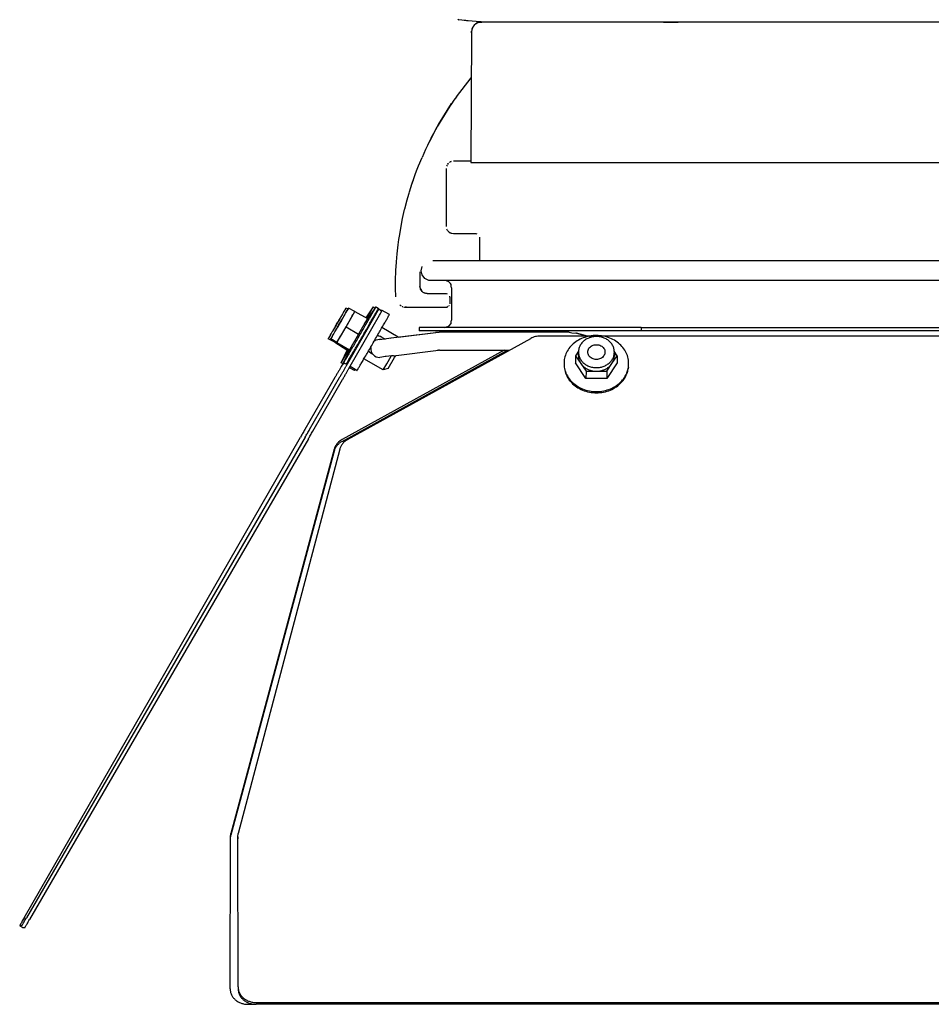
# Model space of a CAD drawing. Header units: millimetres. Extents: x -283 to 284, y -510 to 253.
# Tile 1 of 13: x -283 to -29, y -510 to -236. Entities that reach past the tile are written whole.
import ezdxf

# ---------------------------------------------------------------- set-up
doc = ezdxf.new("R2010")
doc.units = ezdxf.units.MM

msp = doc.modelspace()

# ---------------------------------------------------------------- linework, layer by layer
at = {"color": 7, "linetype": 'Continuous'}
for p, q in [((-161.12, -235.81), (-160.76, -235.93)), ((-159.97, -236.09), (-160.76, -235.93)), ((-159.34, -236.2), (-159.97, -236.09)), ((-158.81, -236.19), (-159.34, -236.2)), ((-158.59, -236.21), (-158.81, -236.19)), ((-158.4, -236.22), (-158.59, -236.21)), ((-158.18, -236.25), (-158.4, -236.22)), ((-156.02, -236.47), (-158.18, -236.25)), ((-156.91, -238.02), (-157.18, -238.75)), ((-156.91, -238.02), (-157.18, -238.75)), ((-157.1, -238.52), (-156.91, -238.02)), ((-157.1, -238.52), (-156.91, -238.02)), ((-156.8, -237.83), (-156.91, -238.02)), ((-156.8, -237.83), (-156.91, -238.02)), ((-156.52, -237.45), (-156.8, -237.83)), ((-156.52, -237.45), (-156.8, -237.83)), ((-156.08, -237.04), (-156.52, -237.45)), ((-156.08, -237.04), (-156.52, -237.45)), ((-155.46, -236.76), (-156.08, -237.04)), ((-156.08, -237.04), (-155.46, -236.76)), ((-155.46, -236.76), (-156.08, -237.04)), ((-156.08, -237.04), (-155.46, -236.76)), ((-155.1, -236.54), (-156.02, -236.47)), ((-155.87, -236.59), (-155.3, -236.6)), ((-154.8, -236.6), (-155.46, -236.76)), ((-154.8, -236.6), (-155.46, -236.76)), ((-155.3, -236.6), (-154.45, -236.6)), ((-154.45, -236.6), (-155.3, -236.6)), ((-154.6, -236.56), (-155.1, -236.54)), ((-19.78, -236.6), (-154.8, -236.6)), ((-19.78, -236.6), (-154.8, -236.6)), ((-154.11, -236.58), (-154.6, -236.56)), ((-153.11, -236.6), (-154.11, -236.58)), ((-103.86, -236.6), (-103.3, -236.59)), ((-103.3, -236.59), (-102.39, -236.59)), ((-102.39, -236.59), (-99.83, -236.6)), ((-157.29, -239.59), (-157.42, -275.6)), ((-157.29, -239.59), (-157.42, -275.6)), ((-157.29, -239.59), (-157.26, -239.16)), ((-157.26, -239.16), (-157.29, -239.59)), ((-157.29, -239.59), (-157.26, -239.16)), ((-157.26, -239.16), (-157.29, -239.59)), ((-157.23, -238.98), (-157.26, -239.16)), ((-157.23, -238.98), (-157.26, -239.16)), ((-157.18, -238.75), (-157.23, -238.98)), ((-157.18, -238.75), (-157.23, -238.98)), ((-161.47, -257.36), (-157.33, -252.06)), ((-161.47, -257.36), (-157.33, -252.06)), ((-162.81, -259.27), (-166.01, -264.33)), ((-166.01, -264.33), (-162.81, -259.27)), ((-166.34, -264.9), (-167.19, -266.41)), ((-167.19, -266.41), (-166.34, -264.9)), ((-166.01, -264.33), (-166.34, -264.9)), ((-166.34, -264.9), (-166.01, -264.33)), ((-168.46, -268.78), (-168.12, -268.13)), ((-168.46, -268.78), (-168.12, -268.13)), ((-168.12, -268.13), (-167.76, -267.46)), ((-168.12, -268.13), (-167.76, -267.46)), ((-167.19, -266.41), (-167.76, -267.46)), ((-167.76, -267.46), (-167.19, -266.41)), ((-169.47, -270.81), (-169.53, -270.94)), ((-169.47, -270.81), (-169.53, -270.94)), ((-169.47, -270.81), (-169.53, -270.94)), ((-169.47, -270.81), (-169.53, -270.94)), ((-168.46, -268.78), (-169.47, -270.81)), ((-168.46, -268.78), (-169.47, -270.81)), ((-172.02, -276.61), (-171.03, -274.24)), ((-172.02, -276.61), (-171.03, -274.24)), ((-164.09, -276.43), (-164.2, -276.68)), ((-164.09, -276.43), (-164.2, -276.68)), ((-164.09, -276.43), (-164.2, -276.68)), ((-164.09, -276.43), (-164.2, -276.68)), ((-163.71, -275.89), (-163.92, -276.12)), ((-163.92, -276.12), (-163.71, -275.89)), ((-163.71, -275.89), (-163.92, -276.12)), ((-163.92, -276.12), (-163.71, -275.89)), ((-163.17, -275.5), (-163.41, -275.64)), ((-163.17, -275.5), (-163.41, -275.64)), ((-162.92, -275.4), (-163.17, -275.5)), ((-157.42, -275.3), (-162.3, -275.3)), ((-157.42, -275.3), (-162.3, -275.3)), ((-157.42, -275.6), (-23.77, -275.6)), ((-157.42, -275.6), (-23.77, -275.6)), ((-173.33, -280.13), (-172.93, -279)), ((-173.33, -280.13), (-172.93, -279)), ((-172.93, -279), (-172.53, -277.94)), ((-172.93, -279), (-172.53, -277.94)), ((-172.53, -277.94), (-172.02, -276.61)), ((-172.53, -277.94), (-172.02, -276.61)), ((-164.3, -277.3), (-164.3, -293.4)), ((-164.3, -277.3), (-164.3, -293.4)), ((-174.54, -283.82), (-173.77, -281.4)), ((-174.54, -283.82), (-173.77, -281.4)), ((-174.54, -283.82), (-173.86, -281.67)), ((-174.54, -283.82), (-173.86, -281.67)), ((-173.86, -281.67), (-173.45, -280.47)), ((-173.86, -281.67), (-173.45, -280.47)), ((-173.77, -281.4), (-173.33, -280.13)), ((-173.77, -281.4), (-173.33, -280.13)), ((-173.45, -280.47), (-173.33, -280.13)), ((-173.45, -280.47), (-173.33, -280.13)), ((-175.24, -286.26), (-174.63, -284.15)), ((-175.24, -286.26), (-174.63, -284.15)), ((-174.63, -284.15), (-174.54, -283.82)), ((-174.63, -284.15), (-174.54, -283.82)), ((-174.63, -284.15), (-174.54, -283.82)), ((-174.63, -284.15), (-174.54, -283.82)), ((-175.81, -288.49), (-175.29, -286.44)), ((-175.81, -288.49), (-175.29, -286.44)), ((-175.29, -286.44), (-175.24, -286.26)), ((-175.29, -286.44), (-175.24, -286.26)), ((-176.44, -291.24), (-175.87, -288.72)), ((-176.44, -291.24), (-175.87, -288.72)), ((-175.87, -288.72), (-175.81, -288.49)), ((-175.87, -288.72), (-175.81, -288.49)), ((-175.87, -288.72), (-175.81, -288.49)), ((-175.87, -288.72), (-175.81, -288.49)), ((-177.34, -296.12), (-176.44, -291.24)), ((-177.34, -296.12), (-176.44, -291.24)), ((-163.92, -294.58), (-164.15, -294.16)), ((-163.92, -294.58), (-164.15, -294.16)), ((-163.48, -295.02), (-163.07, -295.24)), ((-163.48, -295.02), (-163.07, -295.24)), ((-163.07, -295.24), (-162.92, -295.3)), ((-163.07, -295.24), (-162.92, -295.3)), ((-162.92, -295.3), (-162.3, -295.4)), ((-162.92, -295.3), (-162.3, -295.4)), ((-162.3, -295.4), (-156.1, -295.4)), ((-162.3, -295.4), (-156.1, -295.4)), ((-156.1, -295.4), (-155.81, -295.44)), ((-156.1, -295.4), (-155.81, -295.44)), ((-156.1, -295.4), (-155.81, -295.44)), ((-156.1, -295.4), (-155.81, -295.44)), ((-177.69, -298.57), (-177.49, -297.1)), ((-177.69, -298.57), (-177.49, -297.1)), ((-177.49, -297.1), (-177.34, -296.12)), ((-177.49, -297.1), (-177.34, -296.12)), ((-155.1, -296.4), (-155.1, -303)), ((-155.1, -296.4), (-155.1, -303)), ((-178.16, -303.26), (-177.96, -301.01)), ((-178.16, -303.26), (-177.96, -301.01)), ((-177.96, -301.01), (-177.69, -298.57)), ((-177.96, -301.01), (-177.69, -298.57)), ((-178.3, -305.62), (-178.17, -303.43)), ((-178.3, -305.62), (-178.17, -303.43)), ((-178.17, -303.43), (-178.16, -303.26)), ((-178.17, -303.43), (-178.16, -303.26)), ((-18.71, -302.98), (-168.05, -302.98)), ((-178.39, -308.24), (-178.31, -305.84)), ((-178.39, -308.24), (-178.31, -305.84)), ((-178.31, -305.84), (-178.3, -305.62)), ((-178.31, -305.84), (-178.3, -305.62)), ((-171.6, -306), (-171.6, -310.1)), ((-171.6, -306), (-171.6, -310.1)), ((-171.3, -305.73), (-171.03, -304.54)), ((-171.03, -306.92), (-171.3, -305.73)), ((-178.4, -309.34), (-178.39, -308.24)), ((-178.4, -309.34), (-178.39, -308.24)), ((-178.4, -310.63), (-178.4, -309.34)), ((-178.4, -310.63), (-178.4, -309.34)), ((-170.26, -307.88), (-171.03, -306.92)), ((-169.16, -308.41), (-170.26, -307.88)), ((-168.55, -308.48), (-169.16, -308.41)), ((-18.71, -308.48), (-168.55, -308.48)), ((-164.03, -308.63), (-164.47, -308.5)), ((-163.57, -308.83), (-164.03, -308.63)), ((-163.13, -309.31), (-163.57, -308.83)), ((-162.94, -309.55), (-163.13, -309.31)), ((-178.35, -313), (-178.4, -310.63)), ((-178.35, -313), (-178.4, -310.63)), ((-171.5, -310.72), (-171.6, -310.1)), ((-171.6, -310.1), (-171.51, -310.68)), ((-171.51, -310.68), (-171.22, -311.28)), ((-171.44, -310.87), (-171.5, -310.72)), ((-171.33, -311.08), (-171.44, -310.87)), ((-171.22, -311.28), (-171.44, -310.87)), ((-171.44, -310.87), (-171.33, -311.08)), ((-171.01, -311.51), (-171.22, -311.28)), ((-171.01, -311.51), (-171.22, -311.28)), ((-170.71, -311.76), (-171.01, -311.51)), ((-170.71, -311.76), (-171.01, -311.51)), ((-170.37, -311.95), (-170.71, -311.76)), ((-170.18, -312.01), (-170.71, -311.76)), ((-170.37, -311.95), (-170.71, -311.76)), ((-170.18, -312.01), (-170.71, -311.76)), ((-170.18, -312.01), (-170.37, -311.95)), ((-170.18, -312.01), (-170.37, -311.95)), ((-169.99, -312.06), (-170.18, -312.01)), ((-169.99, -312.06), (-170.18, -312.01)), ((-169.6, -312.1), (-169.99, -312.06)), ((-169.6, -312.1), (-169.99, -312.06)), ((-169.6, -312.1), (-164.3, -312.1)), ((-169.6, -312.1), (-164.3, -312.1)), ((-164.3, -312.1), (-164.01, -312.14)), ((-164.3, -312.1), (-164.01, -312.14)), ((-162.89, -309.99), (-162.94, -309.55)), ((-162.8, -310.48), (-162.89, -309.99)), ((-162.8, -310.48), (-162.8, -319.48)), ((-163.3, -313.1), (-163.34, -312.81)), ((-163.3, -313.1), (-163.34, -312.81)), ((-163.3, -313.1), (-163.3, -314.9)), ((-163.3, -313.1), (-163.3, -314.9)), ((-191.6, -316.33), (-192.18, -316.15)), ((-189.68, -317.03), (-191.48, -316.15)), ((-190.92, -319.19), (-189.68, -317.03)), ((-189.68, -317.03), (-186.21, -319.03)), ((-187.05, -320.48), (-183.83, -315.79)), ((-186.6, -318.81), (-184.53, -315.79)), ((-184.53, -315.79), (-184.06, -316.11)), ((-183.83, -315.79), (-183.17, -316.24)), ((-183.02, -316.36), (-183.24, -316.36)), ((-183.02, -316.36), (-182.21, -316.97)), ((-180.11, -317.94), (-182.28, -316.69)), ((-177.24, -315.23), (-177.03, -315.38)), ((-177.24, -315.23), (-177.03, -315.38)), ((-177.03, -315.38), (-176.85, -315.48)), ((-177.03, -315.38), (-176.85, -315.48)), ((-176.51, -315.66), (-176.37, -315.72)), ((-176.51, -315.66), (-176.37, -315.72)), ((-176.23, -315.77), (-175.95, -315.84)), ((-176.23, -315.77), (-175.95, -315.84)), ((-175.95, -315.84), (-175.76, -315.87)), ((-175.95, -315.84), (-175.76, -315.87)), ((-175.35, -315.9), (-175.76, -315.87)), ((-175.76, -315.87), (-175.35, -315.9)), ((-175.35, -315.9), (-175.76, -315.87)), ((-175.76, -315.87), (-175.35, -315.9)), ((-175.35, -315.9), (-164.3, -315.9)), ((-175.35, -315.9), (-164.3, -315.9)), ((-164.3, -315.9), (-164.01, -315.86)), ((-164.3, -315.9), (-164.01, -315.86)), ((-163.74, -315.73), (-164.01, -315.86)), ((-163.74, -315.73), (-164.01, -315.86)), ((-163.47, -315.46), (-163.38, -315.28)), ((-163.47, -315.46), (-163.38, -315.28)), ((-183.74, -317.63), (-192.21, -332.41)), ((-192.16, -321.36), (-190.92, -319.19)), ((-191.34, -332.91), (-182.87, -318.13)), ((-186.21, -319.03), (-188.7, -323.36)), ((-186.34, -318.96), (-185.83, -318.07)), ((-162.94, -320.41), (-162.89, -319.97)), ((-162.89, -319.97), (-162.8, -319.48)), ((-193.42, -323.52), (-192.16, -321.36)), ((-192.16, -321.36), (-188.7, -323.36)), ((-177.63, -324.19), (-182.18, -321.56)), ((-179.61, -324.44), (-167.17, -322.92)), ((-177.63, -324.19), (-167.17, -322.92)), ((-171.8, -321.48), (-171.8, -322.48)), ((-110.06, -321.48), (-171.8, -321.48)), ((-110.06, -322.48), (-171.8, -322.48)), ((-166.58, -322.93), (-167.17, -322.92)), ((-166.23, -322.86), (-166.58, -322.93)), ((-130.14, -322.85), (-166.23, -322.86)), ((-164.77, -321.48), (-164.47, -321.47)), ((-164.47, -321.47), (-163.57, -321.13)), ((-163.57, -321.13), (-162.94, -320.41)), ((-130.14, -322.85), (-129.4, -322.99)), ((-129.4, -322.99), (-128.05, -323.12)), ((-110.06, -321.48), (111.46, -321.48)), ((-110.06, -321.48), (-110.06, -322.48)), ((111.46, -322.48), (-110.06, -322.48)), ((-195.32, -325.58), (-197.12, -324.69)), ((-194.69, -325.69), (-196.42, -324.69)), ((-195.32, -325.58), (-195.2, -325.39)), ((-195.32, -325.58), (-195.2, -325.39)), ((-195.32, -325.58), (-191.91, -327.69)), ((-195.32, -325.58), (-191.91, -327.69)), ((-194.69, -325.69), (-193.42, -323.52)), ((-194.69, -325.69), (-191.21, -327.69)), ((-194.69, -325.69), (-191.21, -327.69)), ((-191.73, -352.7), (-140.82, -324.57)), ((-188.7, -323.36), (-191.21, -327.69)), ((-183.09, -323.81), (-183.44, -323.75)), ((-183.44, -323.75), (-183.09, -323.81)), ((-182.45, -324.08), (-183.09, -323.81)), ((-183.09, -323.81), (-182.51, -323.9)), ((-182.79, -324.87), (-181.59, -324.72)), ((-182.32, -324.89), (-182.79, -324.87)), ((-182.51, -323.9), (-182.45, -324.08)), ((-181.5, -324.63), (-182.45, -324.08)), ((-181.5, -324.63), (-182.45, -324.08)), ((-181.59, -324.72), (-180.3, -324.53)), ((-181.5, -324.63), (-181.22, -324.67)), ((-180.3, -324.53), (-179.61, -324.44)), ((-179.78, -324.47), (-179.61, -324.44)), ((-123.81, -323.89), (-138.13, -323.89)), ((-125.05, -323.89), (-128.05, -323.12)), ((-128.05, -323.12), (-125.05, -323.89)), ((-125.11, -323.88), (-124.01, -323.75)), ((-124.01, -323.75), (-123.3, -323.83)), ((124.19, -323.89), (-121.37, -323.89)), ((-193.53, -331.38), (-191.65, -327.45)), ((-148.2, -327.85), (-193.28, -352.7)), ((-193.27, -353.2), (-147.29, -327.85)), ((-192.84, -331.38), (-190.38, -326.25)), ((-192.19, -329.09), (-191.34, -327.63)), ((-191.74, -327.4), (-191.91, -327.69)), ((-185.69, -328.31), (-185.92, -328.04)), ((-185.14, -328.73), (-185.69, -328.31)), ((-185.29, -327.13), (-185.24, -326.87)), ((-179, -329.4), (-166.49, -327.85)), ((-166.72, -327.7), (-166.16, -327.85)), ((-166.3, -327.86), (-166.49, -327.85)), ((-166.16, -327.85), (-166.3, -327.86)), ((-166.16, -327.85), (-146.76, -327.85)), ((-127.49, -328.09), (-128.33, -329.36)), ((-127.56, -329.33), (-127.55, -328.36)), ((-116.78, -329.36), (-117.61, -328.12)), ((-117.55, -328.4), (-117.56, -329.4)), ((-181.84, -333.31), (-187.18, -330.22)), ((-184.66, -329.01), (-185.14, -328.73)), ((-182.19, -329.75), (-182.76, -329.84)), ((-181.32, -329.62), (-182.19, -329.75)), ((-181, -329.6), (-181.32, -329.62)), ((-179.56, -329.42), (-181, -329.6)), ((-180.86, -331.63), (-179.63, -329.5)), ((-180.47, -332.94), (-178.71, -329.89)), ((-179.25, -329.41), (-179.56, -329.42)), ((-179, -329.4), (-179.25, -329.41)), ((-178.71, -329.89), (-178.35, -329.27)), ((-128.33, -329.36), (-128.34, -331.36)), ((-128.33, -329.36), (-126.88, -331.53)), ((-118.22, -331.53), (-116.78, -329.36)), ((-116.78, -329.36), (-116.8, -331.36)), ((-192.81, -331.72), (-193.53, -331.38)), ((-193.05, -331.61), (-193.52, -332.41)), ((-192.12, -331.72), (-192.84, -331.38)), ((-189.81, -333.52), (-191.23, -332.71)), ((-189.12, -333.52), (-191.05, -332.41)), ((-181.84, -333.31), (-180.86, -331.63)), ((-180.47, -332.94), (-181.84, -333.31)), ((-131.5, -332.52), (-131.44, -332.91)), ((-125.45, -335.69), (-128.34, -331.36)), ((-126.88, -331.53), (-125.43, -333.69)), ((-125.43, -333.69), (-125.45, -335.69)), ((-125.43, -333.69), (-122.55, -333.69)), ((-122.55, -333.69), (-119.66, -333.69)), ((-116.8, -331.36), (-119.67, -335.69)), ((-119.66, -333.69), (-119.67, -335.69)), ((-119.66, -333.69), (-118.22, -331.53)), ((-113.66, -332.64), (-113.72, -333.03)), ((-195.29, -335.47), (-203.6, -349.86)), ((-202.28, -349.86), (-193.97, -335.47)), ((-201.41, -350.36), (-193.1, -335.97)), ((-119.67, -335.69), (-125.45, -335.69)), ((-281.65, -485.63), (-204.82, -351.99)), ((-203.51, -351.99), (-281, -485.63)), ((-202.64, -352.49), (-280.14, -486.13)), ((-195.47, -355.37), (-224.19, -462.2)), ((-195.47, -355.87), (-224.18, -462.7)), ((-193.91, -355.37), (-222.15, -462.2)), ((-224.32, -463.18), (-224.19, -462.2)), ((-222.28, -463.18), (-222.15, -462.2)), ((-224.41, -505.39), (-224.31, -463.68)), ((-224.31, -463.68), (-224.18, -462.7)), ((-222.28, -463.18), (-222.28, -463.68)), ((-222.19, -504.89), (-222.28, -463.18)), ((-282.9, -487.83), (-282.03, -488.33)), ((-282.29, -487.83), (-282.9, -487.83)), ((-282.03, -488.33), (-281.42, -488.33)), ((-224.41, -505.39), (-224.41, -504.89)), ((-217.18, -509.22), (220.82, -509.22)), ((-219.41, -509.72), (-217.18, -509.72)), ((220.81, -509.72), (-217.18, -509.72))]:
    msp.add_line(p, q, dxfattribs=at)
for centre, radius, start, end in [((-88.4, -309.9), 90, 144.2857, 156.6585), ((-88.4, -309.9), 90, 144.2857, 156.6585), ((-162.3, -277.3), 2, 108.0005, 115.7146), ((-162.3, -277.3), 2, 108.0005, 115.7146), ((-162.3, -293.4), 2, 215.9998, 251.9999), ((-162.3, -293.4), 2, 215.9998, 251.9999), ((-182.8, -327.35), 2.5, 78.9677, 126.9676), ((-182.8, -327.35), 2.5, 174.9684, 270.9678)]:
    msp.add_arc(centre, radius, start, end, dxfattribs=at)
for points in [[(-192.18, -316.15), (-192.2, -316.18), (-192.31, -316.38), (-192.63, -316.91), (-193.07, -317.65), (-193.54, -318.47), (-194.04, -319.36), (-194.6, -320.33), (-195.19, -321.31), (-195.71, -322.23), (-196.19, -323.05), (-196.58, -323.74), (-196.87, -324.26), (-197.06, -324.58), (-197.12, -324.69)], [(-191.48, -316.15), (-191.5, -316.18), (-191.61, -316.38), (-191.93, -316.91), (-192.37, -317.65), (-192.84, -318.47), (-193.34, -319.36), (-193.9, -320.33), (-194.49, -321.31), (-195.02, -322.23), (-195.49, -323.05), (-195.88, -323.74), (-196.18, -324.26), (-196.36, -324.58), (-196.42, -324.69)], [(-195.68, -322.24), (-195.21, -321.42), (-194.71, -320.55), (-194.21, -319.68), (-193.72, -318.84), (-193.27, -318.06), (-192.88, -317.37), (-192.55, -316.8), (-192.31, -316.38), (-192.2, -316.18), (-192.18, -316.15)], [(-194.99, -322.24), (-194.51, -321.42), (-194.01, -320.55), (-193.51, -319.68), (-193.02, -318.84), (-192.57, -318.06), (-192.18, -317.37), (-191.85, -316.8), (-191.61, -316.38), (-191.5, -316.18), (-191.48, -316.15)], [(-192.84, -331.38), (-192.75, -331.23), (-192.48, -330.79), (-192.06, -330.07), (-191.5, -329.1), (-190.82, -327.92), (-190.03, -326.58), (-189.19, -325.12), (-188.31, -323.6), (-187.43, -322.08), (-186.59, -320.61), (-185.82, -319.26), (-185.14, -318.08), (-184.58, -317.11), (-184.17, -316.39), (-183.92, -315.94), (-183.83, -315.79)], [(-192.12, -331.72), (-192.03, -331.58), (-191.77, -331.14), (-191.35, -330.43), (-190.79, -329.47), (-190.11, -328.29), (-189.33, -326.96), (-188.49, -325.51), (-187.62, -324), (-186.75, -322.49), (-185.91, -321.03), (-185.14, -319.69), (-184.47, -318.52), (-183.92, -317.55), (-183.51, -316.84), (-183.26, -316.39), (-183.17, -316.24)], [(-190.92, -319.19), (-190.57, -318.58), (-190.26, -318.04), (-190.01, -317.61), (-189.8, -317.25), (-189.69, -317.06), (-189.68, -317.03)], [(-185.83, -318.07), (-185.27, -317.1), (-184.86, -316.38), (-184.61, -315.94), (-184.53, -315.79)], [(-183.74, -317.63), (-183.43, -317.08), (-183.17, -316.63), (-183.04, -316.39), (-183.02, -316.36)], [(-182.87, -318.13), (-182.56, -317.59), (-182.34, -317.19), (-182.23, -317), (-182.21, -316.97)], [(-193.41, -318.29), (-193.42, -318.32), (-193.56, -318.52), (-193.78, -318.89), (-194.02, -319.32), (-194.29, -319.81), (-194.6, -320.33), (-194.93, -320.9), (-195.21, -321.42), (-195.45, -321.81), (-195.62, -322.09), (-195.78, -322.37), (-195.89, -322.54), (-195.78, -322.37), (-195.62, -322.09), (-195.45, -321.81), (-195.21, -321.42), (-194.93, -320.9), (-194.6, -320.33), (-194.29, -319.81), (-194.02, -319.32), (-193.78, -318.89), (-193.56, -318.52), (-193.42, -318.32), (-193.41, -318.29)], [(-192.71, -318.29), (-192.73, -318.32), (-192.86, -318.52), (-193.08, -318.89), (-193.33, -319.32), (-193.6, -319.81), (-193.9, -320.33), (-194.23, -320.9), (-194.52, -321.42), (-194.76, -321.81), (-194.92, -322.09), (-195.08, -322.37), (-195.2, -322.54), (-195.08, -322.37), (-194.92, -322.09), (-194.76, -321.81), (-194.52, -321.42), (-194.23, -320.9), (-193.9, -320.33), (-193.6, -319.81), (-193.33, -319.32), (-193.08, -318.89), (-192.86, -318.52), (-192.73, -318.32), (-192.71, -318.29)], [(-193.42, -323.52), (-193.02, -322.84), (-192.6, -322.11), (-192.17, -321.36), (-191.73, -320.61), (-191.31, -319.88), (-190.92, -319.19)], [(-189.12, -333.52), (-189.03, -333.38), (-188.76, -332.94), (-188.34, -332.22), (-187.78, -331.25), (-187.09, -330.07), (-186.31, -328.73), (-185.47, -327.27), (-184.59, -325.75), (-183.71, -324.23), (-182.87, -322.76), (-182.09, -321.41), (-181.42, -320.23), (-180.86, -319.26), (-180.45, -318.54), (-180.2, -318.09), (-180.11, -317.94)], [(-197.12, -324.69), (-197.06, -324.59), (-196.93, -324.37), (-196.75, -324.06), (-196.47, -323.57), (-196.09, -322.94), (-195.68, -322.24)], [(-196.42, -324.69), (-196.37, -324.59), (-196.23, -324.37), (-196.05, -324.06), (-195.77, -323.57), (-195.39, -322.94), (-194.99, -322.24)], [(-167.17, -322.92), (-167.24, -322.93), (-167.31, -322.94)], [(-166.23, -322.86), (-166.32, -322.87), (-166.41, -322.88)], [(-194.69, -325.69), (-194.67, -325.66), (-194.56, -325.47), (-194.35, -325.11), (-194.09, -324.68), (-193.78, -324.14), (-193.42, -323.52)], [(-138.13, -323.89), (-138.84, -323.93), (-139.53, -324.06), (-140.2, -324.28), (-140.82, -324.57)], [(-113.66, -332.64), (-113.6, -330.98), (-113.94, -329.35), (-114.67, -327.82), (-115.77, -326.46), (-117.16, -325.32), (-118.81, -324.47), (-120.62, -323.94), (-122.52, -323.75), (-124.42, -323.92), (-126.24, -324.42), (-127.89, -325.25), (-129.31, -326.37), (-130.42, -327.71), (-131.17, -329.24), (-131.54, -330.86), (-131.5, -332.52)], [(-128.05, -323.12), (-128.07, -323.12), (-128.23, -323.09)], [(-117.55, -328.4), (-117.67, -327.43), (-118.03, -326.51), (-118.62, -325.69), (-119.41, -325), (-120.35, -324.48), (-121.41, -324.15), (-122.52, -324.03), (-123.63, -324.13), (-124.69, -324.45), (-125.64, -324.96), (-126.44, -325.64), (-127.04, -326.45), (-127.42, -327.37), (-127.55, -328.36)], [(-127.55, -328.36), (-127.42, -329.32), (-127.05, -330.24), (-126.46, -331.06), (-125.67, -331.74), (-124.72, -332.26), (-123.67, -332.58), (-122.56, -332.69), (-121.45, -332.59), (-120.39, -332.27), (-119.45, -331.76), (-118.65, -331.08), (-118.05, -330.27), (-117.68, -329.36), (-117.55, -328.4)], [(-120.16, -328.38), (-120.24, -327.84), (-120.48, -327.34), (-120.85, -326.91), (-121.34, -326.58), (-121.92, -326.37), (-122.54, -326.3), (-123.15, -326.36), (-123.73, -326.56), (-124.23, -326.89), (-124.61, -327.31), (-124.85, -327.81), (-124.94, -328.35), (-124.86, -328.88), (-124.62, -329.38), (-124.25, -329.81), (-123.75, -330.14), (-123.18, -330.35), (-122.56, -330.43), (-121.94, -330.36), (-121.37, -330.16), (-120.87, -329.83), (-120.49, -329.41), (-120.25, -328.91), (-120.16, -328.38)], [(-193.53, -331.38), (-193.44, -331.23), (-193.18, -330.79), (-192.76, -330.06), (-192.19, -329.09)], [(-127.56, -329.33), (-127.52, -329.9), (-127.39, -330.47), (-127.17, -331.01), (-126.88, -331.53)], [(-118.22, -331.53), (-117.94, -331.03), (-117.73, -330.5), (-117.6, -329.95), (-117.56, -329.4)], [(-193.52, -332.41), (-193.9, -333.07), (-194.33, -333.82), (-194.8, -334.63), (-195.29, -335.47)], [(-193.97, -335.47), (-193.48, -334.63), (-193.02, -333.82), (-192.58, -333.07), (-192.21, -332.41)], [(-193.1, -335.97), (-192.62, -335.13), (-192.15, -334.32), (-191.72, -333.57), (-191.34, -332.91)], [(-192.81, -331.72), (-192.73, -331.59), (-192.65, -331.46)], [(-189.81, -333.52), (-189.7, -333.34), (-189.59, -333.16)], [(-131.5, -332.52), (-131.03, -334.2), (-130.13, -335.76), (-128.87, -337.11), (-127.29, -338.18), (-125.47, -338.92), (-123.52, -339.3), (-121.51, -339.29), (-119.56, -338.9), (-117.76, -338.14), (-116.19, -337.06)], [(-131.44, -332.91), (-130.97, -334.59), (-130.08, -336.13), (-128.83, -337.47), (-127.26, -338.53), (-125.46, -339.27), (-123.51, -339.64), (-121.52, -339.64), (-119.58, -339.25), (-117.79, -338.5), (-116.24, -337.42)], [(-126.88, -331.53), (-126.38, -332.15), (-125.76, -332.68), (-125.05, -333.11), (-124.26, -333.43), (-123.41, -333.63), (-122.55, -333.69)], [(-122.55, -333.69), (-121.68, -333.63), (-120.84, -333.43), (-120.05, -333.11), (-119.33, -332.68), (-118.72, -332.15), (-118.22, -331.53)], [(-116.24, -337.42), (-115.31, -336.47), (-114.57, -335.4), (-114.03, -334.24), (-113.72, -333.03)], [(-116.19, -337.06), (-115.26, -336.1), (-114.51, -335.03), (-113.97, -333.86), (-113.66, -332.64)], [(-203.6, -349.86), (-203.92, -350.42), (-204.23, -350.96), (-204.54, -351.49), (-204.82, -351.99)], [(-203.51, -351.99), (-203.22, -351.49), (-202.91, -350.96), (-202.6, -350.42), (-202.28, -349.86)], [(-202.64, -352.49), (-202.35, -351.99), (-202.05, -351.46), (-201.73, -350.92), (-201.41, -350.36)], [(-193.28, -352.7), (-194.04, -353.21), (-194.68, -353.85), (-195.16, -354.58), (-195.47, -355.37)], [(-191.73, -352.7), (-192.5, -353.21), (-193.13, -353.85), (-193.61, -354.58), (-193.91, -355.37)], [(-193.27, -353.2), (-194.04, -353.71), (-194.67, -354.35), (-195.16, -355.08), (-195.47, -355.87)], [(-281.65, -485.63), (-282.01, -486.26), (-282.32, -486.8), (-282.57, -487.25), (-282.78, -487.61), (-282.88, -487.81), (-282.9, -487.83)], [(-282.29, -487.83), (-282.27, -487.81), (-282.16, -487.61), (-281.94, -487.25), (-281.68, -486.8), (-281.37, -486.26), (-281, -485.63)], [(-281.42, -488.33), (-281.41, -488.31), (-281.29, -488.11), (-281.08, -487.75), (-280.82, -487.3), (-280.5, -486.76), (-280.14, -486.13)], [(-224.41, -505.39), (-224.31, -506.24), (-224.03, -507.05), (-223.57, -507.8), (-222.95, -508.45), (-222.19, -508.99), (-221.33, -509.39), (-220.39, -509.64), (-219.41, -509.72)], [(-222.19, -504.89), (-222.09, -505.74), (-221.8, -506.55), (-221.34, -507.3), (-220.72, -507.95), (-219.96, -508.49), (-219.09, -508.89), (-218.15, -509.14), (-217.18, -509.22)], [(-222.19, -505.46), (-222.09, -506.24), (-221.81, -507.05), (-221.34, -507.8), (-220.72, -508.45), (-219.96, -508.99), (-219.1, -509.39), (-218.16, -509.64), (-217.18, -509.72)]]:
    msp.add_spline(points, degree=3, dxfattribs=at)

doc.saveas('drawing.dxf')
